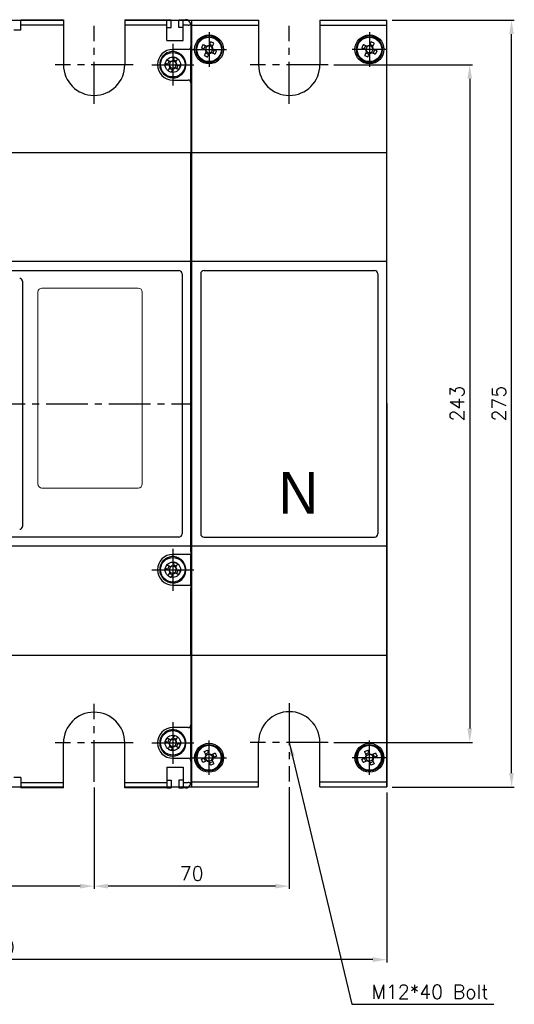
# Model space of a CAD drawing. Extents: x 3310 to 4964, y -496 to 659.
# Tile 3 of 8: x 3605 to 3782, y -236 to 117. Entities that reach past the tile are written whole.
import ezdxf

# ---------------------------------------------------------------- set-up
doc = ezdxf.new("R2010")
doc.units = 0
doc.header["$LTSCALE"] = 20
doc.header["$MEASUREMENT"] = 0
doc.linetypes.add('CENTER', pattern=[2, 1.25, -0.25, 0.25, -0.25])
doc.linetypes.add('CENTER2', pattern=[1.125, 0.75, -0.125, 0.125, -0.125])
doc.layers.get('0').update_dxf_attribs({"linetype": 'CONTINUOUS'})
for name, color, linetype in [('CEN', 1, 'CENTER2'), ('DEVICE', 7, 'CONTINUOUS'), ('di', 3, 'CONTINUOUS'), ('di @ 1', 3, 'CONTINUOUS'), ('DIM', 3, 'CONTINUOUS')]:
    doc.layers.add(name, color=color, linetype=linetype)
doc.styles.add('KIM', font='ROMANS.shx', dxfattribs={"height": 5, "bigfont": 'GSG1.shx'})
doc.styles.get("Standard").update_dxf_attribs({"font": 'romans.shx', "height": 2, "bigfont": 'hgs.shx'})
doc.dimstyles.get("Standard").update_dxf_attribs({"dimscale": 0, "dimtxt": 2, "dimasz": 2, "dimexe": 0.5, "dimexo": 0.5, "dimgap": 1, "dimtad": 1, "dimdsep": 46, "dimtxsty": 'Standard', "dimcen": 0, "dimclrd": 3, "dimclre": 3, "dimclrt": 3, "dimadec": 0, "dimazin": 2, "dimtp": 0.1, "dimtm": 0.1, "dimtfac": 1, "dimtmove": 0, "dimatfit": 3, "dimfxl": 0, "dimtolj": 1, "dimarcsym": 0})
doc.dimstyles.new('STANDARD$0', dxfattribs={"dimtxt": 5, "dimasz": 5, "dimexe": 1, "dimexo": 2, "dimgap": 2, "dimtad": 1, "dimdec": 4, "dimzin": 12, "dimdsep": 46, "dimtxsty": 'KIM', "dimcen": -1, "dimdle": 0.1, "dimadec": 0, "dimazin": 0, "dimtfac": 1, "dimtdec": 4, "dimtmove": 0, "dimatfit": 3, "dimfxl": 0, "dimtolj": 1, "dimtzin": 0, "dimarcsym": 0})

# ---------------------------------------------------------------- blocks, each defined once
blk = doc.blocks.new('fdasfsa')
at = {"color": 2}
for p, q in [((465.11, 285.16), (465.26, 285.03)), ((465.34, 285.49), (465.5, 285.36)), ((465.36, 285.51), (465.51, 285.38)), ((467.7, 284.74), (468.42, 284.4)), ((466.45, 283.69), (466.78, 284.41)), ((466.73, 283.55), (466.83, 283.51)), ((467.5, 282.43), (466.78, 282.77)), ((466.96, 283.15), (466.92, 283.05)), ((467.17, 284.23), (467.07, 284.27)), ((467.57, 284.45), (467.52, 284.35)), ((467.63, 282.72), (467.68, 282.82)), ((468.03, 282.95), (468.13, 282.9)), ((468.24, 284.02), (468.29, 284.12)), ((468.47, 283.62), (468.37, 283.67)), ((468.75, 283.49), (468.42, 282.77))]:
    blk.add_line(p, q, dxfattribs=at)
at = {"color": 2, "flags": 128}
for points in [[(467.96, 285.29), (467.91, 285.18), (467.86, 285.08), (467.81, 284.98), (467.76, 284.87), (467.71, 284.77), (467.67, 284.66), (467.62, 284.56), (467.57, 284.45)], [(468.29, 284.12), (468.33, 284.22), (468.38, 284.33), (468.43, 284.43), (468.48, 284.54), (468.53, 284.64), (468.58, 284.75), (468.63, 284.85), (468.67, 284.95)], [(465.9, 283.94), (466, 283.89), (466.11, 283.85), (466.21, 283.8), (466.31, 283.75), (466.42, 283.7), (466.52, 283.65), (466.63, 283.6), (466.73, 283.55)], [(467.07, 284.27), (466.96, 284.32), (466.86, 284.37), (466.75, 284.42), (466.65, 284.47), (466.55, 284.52), (466.44, 284.56), (466.34, 284.61), (466.24, 284.66)], [(466.92, 283.05), (466.87, 282.95), (466.82, 282.84), (466.77, 282.74), (466.72, 282.64), (466.67, 282.53), (466.62, 282.43), (466.57, 282.32), (466.53, 282.22)], [(467.24, 281.89), (467.29, 281.99), (467.34, 282.09), (467.39, 282.2), (467.44, 282.3), (467.49, 282.41), (467.54, 282.51), (467.58, 282.62), (467.63, 282.72)], [(468.13, 282.9), (468.24, 282.85), (468.34, 282.8), (468.45, 282.76), (468.55, 282.71), (468.66, 282.66), (468.76, 282.61), (468.86, 282.56), (468.97, 282.51)], [(469.3, 283.23), (469.2, 283.28), (469.09, 283.33), (468.99, 283.38), (468.89, 283.42), (468.78, 283.47), (468.68, 283.52), (468.57, 283.57), (468.47, 283.62)]]:
    blk.add_lwpolyline(points, dxfattribs=at)
at = {"color": 2}
blk.add_circle((467.6, 283.59), 2.75, dxfattribs=at)
for centre, radius, start, end in [((467.6, 283.59), 2.95, 147.7489, 139.3813), ((467.6, 283.59), 2.95, 139.8747, 147.7489), ((461.85, 271.25), 15.31, 63.5189, 66.4838), ((479.94, 277.84), 15.31, 153.5189, 156.4838), ((467.6, 283.59), 0.867, 182.1643, 217.8385), ((467.6, 283.59), 0.771, 124.1053, 185.8975), ((467.6, 283.59), 0.771, 185.8975, 214.1053), ((467.6, 283.59), 0.771, 214.1053, 275.8975), ((467.6, 283.59), 0.867, 92.1643, 127.8385), ((467.6, 283.59), 0.771, 95.8975, 124.1053), ((467.6, 283.59), 0.771, 34.1053, 95.8975), ((467.6, 283.59), 0.867, 272.1643, 307.8385), ((467.6, 283.59), 0.771, 275.8975, 304.1053), ((467.6, 283.59), 0.771, 304.1053, 5.8975), ((467.6, 283.59), 0.771, 5.8975, 34.1053), ((467.6, 283.59), 0.867, 2.1643, 37.8385), ((455.26, 289.34), 15.31, 333.5189, 336.4838), ((473.35, 295.92), 15.31, 243.519, 246.4838)]:
    blk.add_arc(centre, radius, start, end, dxfattribs=at)
blk = doc.blocks.new('fsdafdsafas')
at = {"layer": 'DIM'}
blk.add_blockref('fdasfsa', (0, 0), dxfattribs=at)
blk = doc.blocks.new('*D66')
at = {"layer": 'di', "color": 0, "lineweight": -2}
for p, q in [((3631.35, -157.88), (3631.35, -194.24)), ((3561.35, -185.88), (3561.35, -194.24)), ((3626.35, -193.24), (3566.35, -193.24))]:
    blk.add_line(p, q, dxfattribs=at)
at = {"layer": 'di', "color": 0}
for points in [[(3566.35, -192.4), (3566.35, -194.07), (3561.35, -193.24)], [(3626.35, -192.4), (3626.35, -194.07), (3631.35, -193.24)]]:
    blk.add_solid(points, dxfattribs=at)
at = {"layer": 'di', "color": 0, "insert": (3596.35, -188.74), "char_height": 5, "attachment_point": 5, "style": 'KIM'}
blk.add_mtext('\\A1;70', dxfattribs=at)
blk = doc.blocks.new('*D67')
at = {"layer": 'di', "color": 0, "lineweight": -2}
for p, q in [((3631.35, -157.88), (3631.35, -194.24)), ((3701.38, -157.68), (3701.38, -194.24)), ((3696.38, -193.24), (3636.35, -193.24))]:
    blk.add_line(p, q, dxfattribs=at)
at = {"layer": 'di', "color": 0}
for points in [[(3636.35, -192.4), (3636.35, -194.07), (3631.35, -193.24)], [(3696.38, -192.4), (3696.38, -194.07), (3701.38, -193.24)]]:
    blk.add_solid(points, dxfattribs=at)
at = {"layer": 'di', "color": 0, "insert": (3666.36, -188.74), "char_height": 5, "attachment_point": 5, "style": 'KIM'}
blk.add_mtext('\\A1;70', dxfattribs=at)
blk = doc.blocks.new('*D68')
at = {"layer": 'di', "color": 0, "lineweight": -2}
for p, q in [((3456.6, -158.03), (3456.6, -220.59)), ((3736.35, -159.68), (3736.35, -220.59)), ((3731.35, -219.59), (3461.6, -219.59))]:
    blk.add_line(p, q, dxfattribs=at)
at = {"layer": 'di', "color": 0}
for points in [[(3461.6, -218.75), (3461.6, -220.42), (3456.6, -219.59)], [(3731.35, -218.75), (3731.35, -220.42), (3736.35, -219.59)]]:
    blk.add_solid(points, dxfattribs=at)
at = {"layer": 'di', "color": 0, "insert": (3596.47, -215.09), "char_height": 5, "attachment_point": 5, "style": 'KIM'}
blk.add_mtext('\\A1;280', dxfattribs=at)
blk = doc.blocks.new('*D73')
at = {"layer": 'di', "color": 0, "lineweight": -2}
for p, q in [((3717.38, 101.32), (3767.13, 101.32)), ((3766.13, 96.32), (3766.13, -136.68)), ((3717.38, -141.68), (3767.13, -141.68))]:
    blk.add_line(p, q, dxfattribs=at)
at = {"layer": 'di', "color": 0}
for points in [[(3765.29, 96.32), (3766.96, 96.32), (3766.13, 101.32)], [(3765.29, -136.68), (3766.96, -136.68), (3766.13, -141.68)]]:
    blk.add_solid(points, dxfattribs=at)
at = {"layer": 'di', "color": 0, "insert": (3761.63, -20.18), "char_height": 5, "attachment_point": 5, "rotation": 90, "style": 'KIM'}
blk.add_mtext('\\A1;243', dxfattribs=at)
blk = doc.blocks.new('*D74')
at = {"layer": 'di', "color": 0, "lineweight": -2}
for p, q in [((3738.35, 117.32), (3782.13, 117.32)), ((3781.13, -152.68), (3781.13, 112.32)), ((3738.35, -157.68), (3782.13, -157.68))]:
    blk.add_line(p, q, dxfattribs=at)
at = {"layer": 'di', "color": 0}
for points in [[(3780.29, 112.32), (3781.96, 112.32), (3781.13, 117.32)], [(3780.29, -152.68), (3781.96, -152.68), (3781.13, -157.68)]]:
    blk.add_solid(points, dxfattribs=at)
at = {"layer": 'di', "color": 0, "insert": (3776.63, -20.18), "char_height": 5, "attachment_point": 5, "rotation": 90, "style": 'KIM'}
blk.add_mtext('\\A1;275', dxfattribs=at)

msp = doc.modelspace()

# ---------------------------------------------------------------- linework, layer by layer
for p, q in [((3605.09886, 117.4738), (3620.34886, 117.4738)), ((3605.09886, 115.47379), (3605.09886, 117.4738)), ((3620.34886, 117.4738), (3620.34886, 115.47379)), ((3642.34886, 117.4738), (3657.44886, 117.4738)), ((3642.34886, 117.4738), (3642.34886, 115.47379)), ((3657.44886, 115.47379), (3657.44886, 117.4738)), ((3657.44886, 117.4738), (3658.94885, 117.4738)), ((3658.94885, 114.67379), (3658.94885, 117.4738)), ((3661.74886, 114.67379), (3661.74886, 117.4738)), ((3661.74886, 117.4738), (3663.24885, 117.4738)), ((3663.24885, 117.4738), (3664.09886, 117.4738)), ((3663.24885, 115.47379), (3663.24885, 117.4738)), ((3690.37612, 117.3238), (3690.37612, 101.3238)), ((3605.09886, 113.77379), (3602.49886, 113.77379)), ((3605.09886, 113.77379), (3605.09886, 115.47379)), ((3620.34886, 115.47379), (3605.09886, 115.47379)), ((3620.34886, 115.47379), (3620.34886, 101.3238)), ((3657.44886, 115.47379), (3642.34886, 115.47379)), ((3642.34886, 115.47379), (3642.34886, 101.3238)), ((3657.44886, 109.9738), (3657.44886, 115.47379)), ((3657.44886, 114.67379), (3658.94885, 114.67379)), ((3663.24885, 114.67379), (3661.74886, 114.67379)), ((3663.24885, 109.9738), (3663.24885, 115.47379)), ((3665.09885, 115.47379), (3663.24885, 115.47379)), ((3666.09886, 115.47379), (3666.09886, 107.82379)), ((3657.44886, 109.9738), (3663.24885, 109.9738)), ((3665.09885, 106.8238), (3659.59886, 106.8238)), ((3666.09886, 94.82379), (3666.09886, 107.82379)), ((3659.59886, 95.8238), (3665.09885, 95.8238)), ((3666.09886, 94.82379), (3666.09886, 69.8238)), ((3457.59886, 69.8238), (3736.34886, 69.8238)), ((3665.09885, 69.8238), (3666.09886, 69.8238)), ((3666.09886, -73.2762), (3666.09886, 69.8238)), ((3601.72938, 27.5238), (3661.69886, 27.5238)), ((3662.89885, 26.3238), (3662.89885, -66.8762)), ((3669.60338, 26.3238), (3669.60338, -66.8762)), ((3733.14886, 26.3238), (3733.14886, -66.8762)), ((3605.64886, 23.7238), (3605.64886, -64.2762)), ((3661.69886, -68.0762), (3460.99886, -68.0762)), ((3666.09886, -73.2762), (3666.09886, -74.2762)), ((3666.09886, -74.2762), (3659.59886, -74.2762)), ((3666.09886, -85.2762), (3666.09886, -74.2762)), ((3659.59886, -85.2762), (3666.09886, -85.2762)), ((3666.09886, -85.2762), (3666.09886, -86.2762)), ((3666.09886, -110.3762), (3666.09886, -86.2762)), ((3457.59886, -110.3762), (3736.34886, -110.3762)), ((3665.09885, -110.3762), (3666.09886, -110.3762)), ((3666.09886, -110.3762), (3666.09886, -135.3762)), ((3665.09885, -136.3762), (3659.59886, -136.3762)), ((3666.09886, -148.3762), (3666.09886, -135.3762)), ((3620.34886, -156.0262), (3620.34886, -141.8762)), ((3642.34886, -156.0262), (3642.34886, -141.8762)), ((3690.37612, -157.6762), (3690.37612, -141.6762)), ((3659.59886, -147.37621), (3665.09885, -147.37621)), ((3657.44886, -150.52621), (3663.24885, -150.52621)), ((3657.44886, -150.52621), (3657.44886, -156.0262)), ((3663.24885, -150.52621), (3663.24885, -156.0262)), ((3666.09886, -148.3762), (3666.09886, -156.0262)), ((3605.09886, -154.3262), (3602.49886, -154.3262)), ((3605.09886, -154.3262), (3605.09886, -156.0262)), ((3657.44886, -155.2262), (3658.94885, -155.2262)), ((3658.94885, -155.2262), (3658.94885, -158.0262)), ((3661.74886, -155.2262), (3661.74886, -158.0262)), ((3663.24885, -155.2262), (3661.74886, -155.2262)), ((3605.09886, -156.0262), (3620.34886, -156.0262)), ((3605.09886, -156.0262), (3605.09886, -158.0262)), ((3620.34886, -158.0262), (3605.09886, -158.0262)), ((3620.34886, -158.0262), (3620.34886, -156.0262)), ((3642.34886, -156.0262), (3657.44886, -156.0262)), ((3642.34886, -158.0262), (3642.34886, -156.0262)), ((3657.44886, -158.0262), (3642.34886, -158.0262)), ((3657.44886, -156.0262), (3657.44886, -158.0262)), ((3657.44886, -158.0262), (3658.94885, -158.0262)), ((3661.74886, -158.0262), (3663.24885, -158.0262)), ((3663.24885, -156.0262), (3665.09885, -156.0262)), ((3663.24885, -156.0262), (3663.24885, -158.0262)), ((3664.09886, -158.0262), (3663.24885, -158.0262))]:
    msp.add_line(p, q)
at = {"color": 7, "linetype": 'Continuous', "lineweight": 15}
for p, q in [((3647.14886, 21.2238), (3612.64886, 21.2238)), ((3611.14886, 19.7238), (3611.14886, -48.9762)), ((3648.64886, -48.9762), (3648.64886, 19.7238)), ((3612.64886, -50.47621), (3647.14886, -50.47621))]:
    msp.add_line(p, q, dxfattribs=at)
at = {"flags": 128}
for points in [[(3666.01029, 116.06236), (3666.09884, 115.48109), (3666.09886, 115.47379)], [(3666.09886, -156.0262), (3666.09884, -156.0335), (3666.01029, -156.61476)]]:
    msp.add_lwpolyline(points, dxfattribs=at)
for centre, radius in [((3672.60338, 106.8238), 5.2), ((3730.14886, 106.8238), 5.2), ((3659.59886, 101.3238), 2.75), ((3659.59886, -79.7762), 2.75), ((3659.59886, -141.8762), 2.75), ((3672.60338, -147.1762), 5.2), ((3730.14886, -147.1762), 5.2)]:
    msp.add_circle(centre, radius)
for centre, radius, start, end in [((3664.09886, 115.4738), 2, 17.1144332, 90), ((3665.09886, 116.4738), 1, 270, 335.7048111), ((3659.59886, 101.3238), 5.5, 90, 270), ((3665.09886, 107.8238), 1, 270, 0), ((3631.34886, 101.3238), 11, 180, 0), ((3701.37612, 101.3238), 11, 180, 0), ((3665.09886, 94.8238), 1, 0, 90), ((3604.64886, 23.7238), 1, 0, 90), ((3661.69886, 26.3238), 1.2, 0, 90), ((3670.80338, 26.3238), 1.2, 90, 180), ((3731.94886, 26.3238), 1.2, 0, 90), ((3604.64886, -64.2762), 1, 270, 0), ((3661.69886, -66.8762), 1.2, 270, 0), ((3670.80338, -66.8762), 1.2, 180, 270), ((3731.94886, -66.8762), 1.2, 270, 0), ((3659.59886, -79.7762), 5.5, 90, 270), ((3631.34886, -141.8762), 11, 0, 180), ((3701.37612, -141.6762), 11, 0, 180), ((3659.59886, -141.8762), 5.5, 90, 270), ((3665.09886, -135.3762), 1, 270, 0), ((3665.09886, -148.3762), 1, 0, 90), ((3664.09886, -156.0262), 2, 270, 342.8855668), ((3665.09886, -157.0262), 1, 24.2951889, 90)]:
    msp.add_arc(centre, radius, start, end)
at = {"color": 7, "linetype": 'Continuous', "lineweight": 15}
for centre, start, end in [((3612.64886, 19.7238), 90, 180), ((3647.14886, 19.7238), 0, 90), ((3612.64886, -48.9762), 180, 270), ((3647.14886, -48.9762), 270, 0)]:
    msp.add_arc(centre, 1.5, start, end, dxfattribs=at)
at = {"layer": 'CEN'}
for p, q in [((3631.34886, 87.3238), (3631.34886, 115.3238)), ((3672.60338, 113.0238), (3672.60338, 100.6238)), ((3701.37612, 87.3238), (3701.37612, 115.3238)), ((3730.14886, 113.0238), (3730.14886, 100.6238)), ((3666.40338, 106.8238), (3678.80338, 106.8238)), ((3736.34886, 106.8238), (3723.94886, 106.8238)), ((3645.34886, 101.3238), (3617.34886, 101.3238)), ((3715.37612, 101.3238), (3687.37612, 101.3238)), ((3456.59886, -20.2762), (3666.09886, -20.2762)), ((3631.34886, -155.8762), (3631.34886, -127.8762)), ((3701.37612, -127.6762), (3701.37612, -155.6762)), ((3672.60338, -153.3762), (3672.60338, -140.9762)), ((3730.14886, -153.3762), (3730.14886, -140.9762)), ((3645.34886, -141.8762), (3617.34886, -141.8762)), ((3715.37612, -141.6762), (3687.37612, -141.6762)), ((3666.40338, -147.1762), (3678.80338, -147.1762)), ((3736.34886, -147.1762), (3723.94886, -147.1762))]:
    msp.add_line(p, q, dxfattribs=at)
at = {"layer": 'CEN', "linetype": 'CENTER'}
for p, q in [((3659.59886, 108.8238), (3659.59886, 93.8238)), ((3652.09886, 101.3238), (3667.09886, 101.3238)), ((3659.59886, -72.2762), (3659.59886, -87.2762)), ((3652.09886, -79.7762), (3667.09886, -79.7762)), ((3659.59886, -134.3762), (3659.59886, -149.3762)), ((3652.09886, -141.8762), (3667.09886, -141.8762))]:
    msp.add_line(p, q, dxfattribs=at)
at = {"layer": 'DEVICE', "color": 7}
for p, q in [((3572.34886, 117.3238), (3620.34886, 117.3238)), ((3642.34886, 117.3238), (3690.37612, 117.3238)), ((3666.40338, -157.6762), (3666.40338, 117.3238)), ((3712.37612, 117.3238), (3736.34886, 117.3238)), ((3712.37612, 117.3238), (3712.37612, 101.3238)), ((3736.34886, -157.6762), (3736.34886, 117.3238)), ((3666.40338, 115.47379), (3690.37612, 115.47379)), ((3712.37612, 115.47379), (3736.34886, 115.47379)), ((3456.34886, 30.8238), (3736.34886, 30.8238)), ((3670.80338, 27.5238), (3731.94886, 27.5238)), ((3736.34886, -20.1762), (3736.34886, -157.6762)), ((3670.80338, -68.0762), (3731.94886, -68.0762)), ((3456.34886, -71.1762), (3736.34886, -71.1762)), ((3712.37612, -157.6762), (3712.37612, -141.6762)), ((3572.34886, -157.6762), (3620.34886, -157.6762)), ((3642.34886, -157.6762), (3690.37612, -157.6762)), ((3666.40338, -155.8262), (3690.37612, -155.8262)), ((3712.37612, -155.8262), (3736.34886, -155.8262)), ((3712.37612, -157.6762), (3736.34886, -157.6762))]:
    msp.add_line(p, q, dxfattribs=at)

# ---------------------------------------------------------------- block references
at = {"layer": 'DIM', "xscale": 1.599999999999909, "yscale": 1.599999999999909, "zscale": 1.599999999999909}
for p in [(2924.44274, -346.91537), (2981.98822, -346.91537), (2911.43822, -352.41537), (2911.43822, -533.51537), (2911.43822, -595.61537)]:
    msp.add_blockref('fsdafdsafas', p, dxfattribs=at)
at = {"layer": 'DIM', "xscale": -1.599999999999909, "yscale": 1.599999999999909, "zscale": 1.599999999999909, "rotation": 180}
for p in [(2924.44274, 306.56297), (2981.98822, 306.56297)]:
    msp.add_blockref('fsdafdsafas', p, dxfattribs=at)

# ---------------------------------------------------------------- texts
at = {"insert": (3697.53988, -44.66458), "char_height": 15, "attachment_point": 1}
msp.add_mtext_dynamic_manual_height_columns('{\\fHYHeadLine M|b0|i0|c129|p18;N}', width=37.7989888, gutter_width=20, heights=[0], dxfattribs=at)
at = {"layer": 'di @ 1', "insert": (3730.86507, -233.60512), "char_height": 5, "attachment_point": 7}
msp.add_mtext('\\A1;M12*40 Bolt', dxfattribs=at)

# ---------------------------------------------------------------- dimensions: what is measured, and where the dimension line sits
at = {"layer": 'di'}
for base, p1, p2, override, picture, middle in [((3781.12612, 117.3238), (3736.34886, -157.6762), (3736.34886, 117.3238), {"dimdec": 1}, '*D74', (3776.62612, -20.1762)), ((3766.12612, -141.6762), (3715.37612, 101.3238), (3715.37612, -141.6762), {"dimdec": 0}, '*D73', (3761.62612, -20.1762))]:
    dim = msp.add_linear_dim(base=base, p1=p1, p2=p2, angle=90, dimstyle='STANDARD$0', override=override, dxfattribs=at)
    dim.commit()
    dim.dimension.update_dxf_attribs({"geometry": picture, "text_midpoint": middle})
for base, p1, p2, override, picture, middle in [((3456.59886, -219.5873), (3736.34886, -157.6762), (3456.59886, -156.0262), {"dimdec": 0}, '*D68', (3596.47386, -215.0873)), ((3561.34886, -193.23779), (3631.34886, -155.8762), (3561.34886, -183.8762), {"dimdec": 1}, '*D66', (3596.34886, -188.73779)), ((3631.34886, -193.23779), (3701.37612, -155.6762), (3631.34886, -155.8762), {"dimdec": 1}, '*D67', (3666.36249, -188.73779))]:
    dim = msp.add_linear_dim(base=base, p1=p1, p2=p2, dimstyle='STANDARD$0', override=override, dxfattribs=at)
    dim.commit()
    dim.dimension.update_dxf_attribs({"geometry": picture, "text_midpoint": middle})

# ---------------------------------------------------------------- leaders
at = {"layer": 'di', "annotation_type": 0, "has_hookline": 1, "hookline_direction": 0, "text_width": 43.92857}
msp.add_leader([(3701.37612, -141.6762), (3723.86507, -235.60512), (3728.86507, -235.60512)], dimstyle='Standard', override={"dimscale": 1, "dimtxt": 5, "dimasz": 5, "dimexe": 1, "dimexo": 2, "dimgap": 2, "dimdec": 1, "dimzin": 12, "dimtxsty": 'KIM', "dimcen": -1, "dimdle": 0.1, "dimclrd": 0, "dimclre": 0, "dimclrt": 0, "dimazin": 0, "dimtp": 0, "dimtm": 0, "dimtdec": 4, "dimtzin": 0}, dxfattribs=at)

doc.saveas('drawing.dxf')
